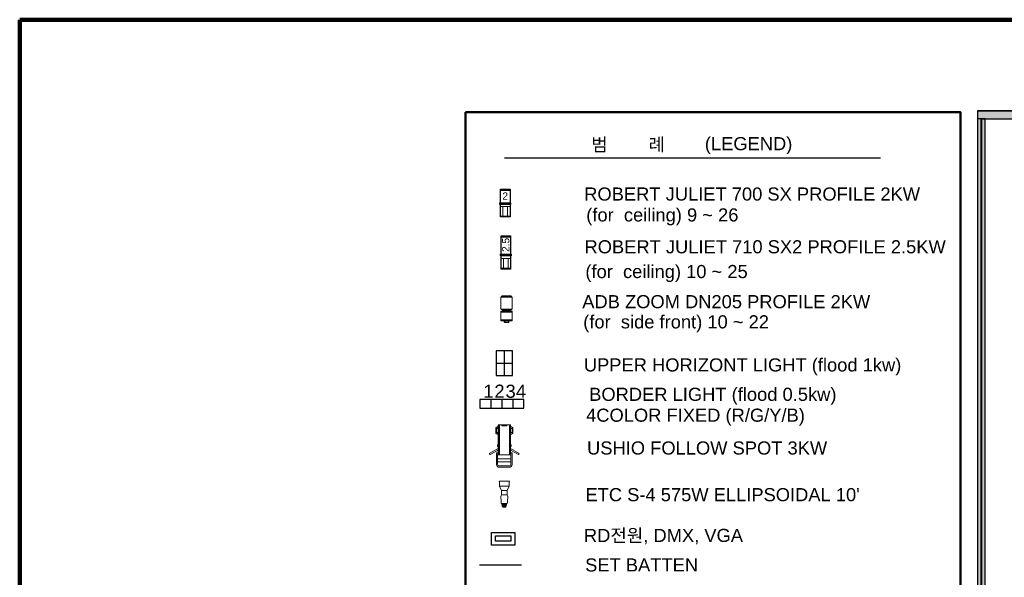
# Model space of a CAD drawing. Header units: millimetres. Extents: x -35700 to 37500, y -75689 to 43832.
# Tile 6 of 16: x -35700 to -9854, y 29190 to 43832. Entities that reach past the tile are written whole.
import ezdxf

# ---------------------------------------------------------------- set-up
doc = ezdxf.new("R2010")
doc.units = ezdxf.units.MM
doc.header["$LTSCALE"] = 250
doc.header["$PDMODE"] = 1
doc.header["$PDSIZE"] = -2
doc.linetypes.add('CENTER', pattern=[17, 15, -1, 0.00127, -0.99873])
for name, color, linetype, lineweight in [('APRON', 7, 'Continuous', 25), ('BALCONY-1', 7, 'Continuous', 25), ('DMX BOX', 7, 'Continuous', 25), ('Lighting-Followspot', 7, 'Continuous', 5), ('Lighting-Incandescent', 7, 'Continuous', 5), ('None', 7, 'Continuous', 5), ('범례', 7, 'Continuous', 25)]:
    doc.layers.add(name, color=color, linetype=linetype, lineweight=lineweight)
doc.layers.add('WAL', color=9, linetype='Continuous', lineweight=25, true_color=0x808080)
doc.styles.add('Arial', font='Arial')
doc.styles.add('Arial (bold)', font='Arial')

# ---------------------------------------------------------------- blocks, each defined once
blk = doc.blocks.new('Light Instr Clay Paky Shadow QS-ST (2D)')
at = {"layer": 'Lighting-Followspot', "color": 1, "linetype": 'Continuous', "lineweight": 5, "true_color": 0xff0000, "transparency": 33554687, "flags": 128}
blk.add_lwpolyline([(-121, -568), (0, -568), (121, -568)], dxfattribs=at)
at = {"layer": 'None', "color": 0, "flags": 1}
for tag in ['Frame_Size', 'Weight', '3D_Symbol_Name', 'Model_Name', 'Inst_Type', 'Wattage', 'Lamp', 'Frame_Size', 'Weight', 'Device_Type', 'Beam_Angle', 'Field_Angle', 'Remarks', 'Candlepower', 'Beam_Angle_2', 'Field_Angle_2', 'Num_Channels', 'FixtureID']:
    blk.add_attdef(tag, (-393, -568), '', height=0.18, dxfattribs=at)
at = {"color": 255, "linetype": 'Continuous', "lineweight": 5, "transparency": 33554687}
blk.add_wipeout([(-177, 19), (177, 19), (177, -19), (-177, -19)], dxfattribs=at).dxf.layer = 'Lighting-Followspot'
at = {"layer": 'Lighting-Followspot', "color": 1, "linetype": 'Continuous', "lineweight": 5, "true_color": 0xff0000, "transparency": 33554687, "flags": 128}
blk.add_lwpolyline([(-177, 19), (177, 19), (177, -19), (-177, -19)], close=True, dxfattribs=at)
at = {"layer": 'Lighting-Followspot', "color": 1, "linetype": 'Continuous', "lineweight": 5, "true_color": 0xff0000, "transparency": 33554687}
blk.add_point((0, 0), dxfattribs=at)
at = {"color": 255, "linetype": 'Continuous', "lineweight": 5, "transparency": 33554687}
blk.add_wipeout([(165, 544), (-165, 544), (-165, -240), (165, -240)], dxfattribs=at).dxf.layer = 'Lighting-Followspot'
at = {"layer": 'Lighting-Followspot', "color": 1, "linetype": 'Continuous', "lineweight": 5, "true_color": 0xff0000, "transparency": 33554687, "flags": 128}
blk.add_lwpolyline([(165, 544), (-165, 544), (-165, -240), (165, -240)], close=True, dxfattribs=at)
at = {"color": 255, "linetype": 'Continuous', "lineweight": 5, "transparency": 33554687}
for points in [[(-165, -73), (-393, -205), (-374, -237), (-165, -117)], [(165, -73), (393, -205), (374, -237), (165, -117)]]:
    blk.add_wipeout(points, dxfattribs=at).dxf.layer = 'Lighting-Followspot'
at = {"layer": 'Lighting-Followspot', "color": 1, "linetype": 'Continuous', "lineweight": 5, "true_color": 0xff0000, "transparency": 33554687}
for p, q in [((-159, 544), (-159, -240)), ((-152, 544), (-152, -240)), ((-143, 544), (-143, -240)), ((-134, 544), (-134, -240)), ((-124, 544), (-124, -240)), ((133, 544), (133, -240)), ((142, 544), (142, -240)), ((150, 544), (150, -240)), ((156, 544), (156, -240)), ((161, 544), (161, -240))]:
    blk.add_line(p, q, dxfattribs=at)
at = {"layer": 'Lighting-Followspot', "color": 1, "linetype": 'Continuous', "lineweight": 5, "true_color": 0xff0000, "transparency": 33554687, "flags": 128}
for points in [[(-165, -73), (-393, -205), (-374, -237), (-165, -117)], [(165, -73), (393, -205), (374, -237), (165, -117)]]:
    blk.add_lwpolyline(points, dxfattribs=at)
at = {"color": 255, "linetype": 'Continuous', "lineweight": 5, "transparency": 33554687}
for points in [[(-206, 340), (-206, 453), (-167, 453), (-167, 492), (-187, 492), (-221, 463), (-221, 330), (-185, 301), (-167, 301), (-167, 340)], [(221, 463), (187, 492), (167, 492), (167, 453), (206, 453), (206, 340), (167, 340), (167, 301), (185, 301), (221, 330)], [(176, -425), (176, -350), (-176, -350), (-176, -425)]]:
    blk.add_wipeout(points, dxfattribs=at).dxf.layer = 'Lighting-Followspot'
at = {"layer": 'Lighting-Followspot', "color": 1, "linetype": 'Continuous', "lineweight": 5, "true_color": 0xff0000, "transparency": 33554687, "flags": 128}
for points in [[(-206, 340), (-206, 453), (-167, 453), (-167, 492), (-187, 492), (-221, 463), (-221, 330), (-185, 301), (-167, 301), (-167, 340)], [(221, 463), (187, 492), (167, 492), (167, 453), (206, 453), (206, 340), (167, 340), (167, 301), (185, 301), (221, 330)], [(176, -425), (176, -350), (-176, -350), (-176, -425)]]:
    blk.add_lwpolyline(points, close=True, dxfattribs=at)
at = {"color": 255, "linetype": 'Continuous', "lineweight": 5, "transparency": 33554687}
for points in [[(-65, 547), (65, 547), (65, 517), (-65, 517)], [(-121, -533), (0, -533), (-128, -533), (-137, -532), (-146, -530), (-154, -525), (-161, -519), (-167, -512), (-172, -504), (-174, -495), (-175, -486), (-175, -229), (-168, -229), (-168, -193), (-205, -193), (-205, -492), (-203, -507), (-199, -521), (-192, -535), (-182, -546), (-171, -556), (-158, -563), (-143, -567), (-129, -568), (0, -568), (129, -568), (143, -567), (158, -563), (171, -556), (182, -546), (192, -535), (199, -521), (203, -507), (205, -492), (205, -193), (168, -193), (168, -229), (175, -229), (175, -486), (174, -495), (172, -504), (167, -512), (161, -519), (154, -525), (146, -530), (137, -532), (128, -533), (0, -533), (121, -533)]]:
    blk.add_wipeout(points, dxfattribs=at).dxf.layer = 'Lighting-Followspot'
at = {"layer": 'Lighting-Followspot', "color": 1, "linetype": 'Continuous', "lineweight": 5, "true_color": 0xff0000, "transparency": 33554687, "flags": 128}
blk.add_lwpolyline([(-65, 547), (65, 547), (65, 517), (-65, 517)], close=True, dxfattribs=at)
blk.add_lwpolyline([(-121, -533), (0, -533), (-128, -533, -0.414214), (-175, -486), (-175, -229), (-168, -229), (-168, -193), (-205, -193), (-205, -492, 0.414214), (-129, -568), (0, -568), (129, -568, 0.414214), (205, -492), (205, -193), (168, -193), (168, -229), (175, -229), (175, -486, -0.414214), (128, -533), (0, -533), (121, -533)], format="xyb", dxfattribs=at)
blk = doc.blocks.new('Light Instr ETC Source 4 10deg 750W (2D)')
at = {"color": 255, "linetype": 'Continuous', "lineweight": 18, "transparency": 33554687}
blk.add_wipeout([(0, 469.47074), (134.63778, 469.47074), (124.55144, 440.77382), (124.55144, 335.03108), (71.88454, 217.91676), (71.84644, 106.78668), (89.36228, 69.89064), (84.7725, -77.56398), (79.65186, -121.67108), (67.92214, -121.67108), (52.02682, -192.71742), (39.15156, -211.46008), (28.4988, -216.26322), (0, -216.26322)], dxfattribs=at).dxf.layer = 'Lighting-Incandescent'
at = {"layer": 'Lighting-Incandescent', "color": 7, "linetype": 'Continuous', "lineweight": 18, "transparency": 33554687, "flags": 128}
blk.add_lwpolyline([(0, 469.47074), (134.63778, 469.47074), (124.55144, 440.77382), (124.55144, 335.03108), (71.88454, 217.91676), (71.84644, 106.78668), (89.36228, 69.89064), (84.7725, -77.56398), (79.65186, -121.67108), (67.92214, -121.67108), (52.02682, -192.71742), (39.15156, -211.46008), (28.4988, -216.26322), (0, -216.26322)], dxfattribs=at)
at = {"color": 255, "linetype": 'Continuous', "lineweight": 18, "transparency": 33554687}
blk.add_wipeout([(0, 469.47074), (-134.63778, 469.47074), (-124.55144, 440.77382), (-124.55144, 335.03108), (-71.88454, 217.91676), (-71.84644, 106.78668), (-89.36228, 69.89064), (-84.7725, -77.56398), (-79.65186, -121.67108), (-67.92214, -121.67108), (-52.02682, -192.71742), (-39.15156, -211.46008), (-28.4988, -216.26322), (0, -216.26322)], dxfattribs=at).dxf.layer = 'Lighting-Incandescent'
at = {"layer": 'Lighting-Incandescent', "linetype": 'Continuous', "lineweight": 0, "transparency": 33554687}
blk.add_hatch(color=179, dxfattribs=at).paths.add_polyline_path([(-67.92214, -121.67108), (-52.02682, -192.71742), (-39.15156, -211.46008), (-28.4988, -216.26322), (28.4988, -216.26322), (39.15156, -211.46008), (52.02682, -192.71742), (67.92214, -121.67108)])
at = {"layer": 'Lighting-Incandescent', "color": 7, "linetype": 'Continuous', "lineweight": 13, "transparency": 33554687}
for p, q in [((-124.55144, 335.03108), (124.55144, 335.03108)), ((-71.88454, 217.91676), (71.88454, 217.91676)), ((-71.84644, 106.78668), (71.84644, 106.78668)), ((-67.92214, -121.67108), (67.92214, -121.67108))]:
    blk.add_line(p, q, dxfattribs=at)
at = {"layer": 'Lighting-Incandescent', "color": 7, "linetype": 'Continuous', "lineweight": 18, "transparency": 33554687, "flags": 128}
blk.add_lwpolyline([(0, 469.47074), (-134.63778, 469.47074), (-124.55144, 440.77382), (-124.55144, 335.03108), (-71.88454, 217.91676), (-71.84644, 106.78668), (-89.36228, 69.89064), (-84.7725, -77.56398), (-79.65186, -121.67108), (-67.92214, -121.67108), (-52.02682, -192.71742), (-39.15156, -211.46008), (-28.4988, -216.26322), (0, -216.26322)], dxfattribs=at)
at = {"layer": 'Lighting-Incandescent', "color": 7, "linetype": 'Continuous', "lineweight": 13, "transparency": 33554687, "flags": 128}
blk.add_lwpolyline([(-67.92214, -121.67108), (-52.02682, -192.71742), (-39.15156, -211.46008), (-28.4988, -216.26322), (28.4988, -216.26322), (39.15156, -211.46008), (52.02682, -192.71742), (67.92214, -121.67108)], close=True, dxfattribs=at)
at = {"layer": 'None', "color": 0, "flags": 1}
for tag in ['Weight', 'Weight', 'WH', 'WH-A', 'Wattage', '3D_Symbol_Name', 'TE', 'TE-A', 'Candlepower', 'Model_Name', 'Beam_Angle', 'Field_Angle', 'Remarks', 'Beam_Angle_2', 'Field_Angle_2', 'Num_Channels', 'Frame_Size', 'Frame_Size', 'Device_Type', 'FixtureID', 'Inst_Type', 'Lamp']:
    blk.add_attdef(tag, (-134.63778, -216.26322), '', height=0.18, dxfattribs=at)
blk = doc.blocks.new('Light Instr Robert Juliat 933 SNX (2D)')
at = {"color": 255, "linetype": 'Continuous', "lineweight": 25, "transparency": 33554687}
blk.add_wipeout([(-129, 365), (121, 365), (121, -355), (-129, -355)], dxfattribs=at).dxf.layer = 'Lighting-Incandescent'
at = {"layer": 'Lighting-Incandescent', "color": 1, "linetype": 'Continuous', "lineweight": 13, "true_color": 0xff0000, "transparency": 33554687}
for p, q in [((-129, 350), (121, 350)), ((121, 335), (-129, 335)), ((-129, -340), (121, -340))]:
    blk.add_line(p, q, dxfattribs=at)
at = {"layer": 'Lighting-Incandescent', "color": 1, "linetype": 'Continuous', "lineweight": 25, "true_color": 0xff0000, "transparency": 33554687, "flags": 128}
blk.add_lwpolyline([(-129, 365), (121, 365), (121, -355), (-129, -355)], close=True, dxfattribs=at)
at = {"layer": 'None', "color": 0, "flags": 1}
for tag in ['Frame_Size', 'Weight', '3D_Symbol_Name', 'Model_Name', 'Inst_Type', 'Wattage', 'Lamp', 'Frame_Size', 'Weight', 'Device_Type', 'Beam_Angle', 'Field_Angle', 'Remarks', 'Candlepower', 'Beam_Angle_2', 'Field_Angle_2', 'Num_Channels', 'FixtureID']:
    blk.add_attdef(tag, (-144, -355), '', height=0.18, dxfattribs=at)
at = {"color": 255, "linetype": 'Continuous', "lineweight": 25, "transparency": 33554687}
blk.add_wipeout([(-144, 8), (136, 8), (136, -30), (-144, -30)], dxfattribs=at).dxf.layer = 'Lighting-Incandescent'
at = {"layer": 'Lighting-Incandescent', "color": 1, "linetype": 'Continuous', "lineweight": 13, "true_color": 0xff0000, "transparency": 33554687}
for p, q in [((-129, -90), (121, -90)), ((-65, -90), (-65, -340)), ((56, -90), (56, -340))]:
    blk.add_line(p, q, dxfattribs=at)
at = {"layer": 'Lighting-Incandescent', "color": 1, "linetype": 'Continuous', "lineweight": 25, "true_color": 0xff0000, "transparency": 33554687, "flags": 128}
blk.add_lwpolyline([(-144, 8), (136, 8), (136, -30), (-144, -30)], close=True, dxfattribs=at)
at = {"layer": 'None', "color": 7, "transparency": 33554687, "insert": (-79, 283), "char_height": 189, "attachment_point": 1, "line_spacing_factor": 0.962448, "style": 'Arial (bold)'}
blk.add_mtext('2', dxfattribs=at)
blk = doc.blocks.new('Light Instr Robert Juliat 934 SNX (2D)')
at = {"color": 255, "linetype": 'Continuous', "lineweight": 25, "transparency": 33554687}
blk.add_wipeout([(-138, 498), (112, 498), (112, -372), (-138, -372)], dxfattribs=at).dxf.layer = 'Lighting-Incandescent'
at = {"layer": 'Lighting-Incandescent', "color": 7, "linetype": 'Continuous', "lineweight": 13, "transparency": 33554687}
for p, q in [((-138, 483), (112, 483)), ((-138, 468), (112, 468)), ((-138, -346), (112, -346))]:
    blk.add_line(p, q, dxfattribs=at)
at = {"layer": 'Lighting-Incandescent', "color": 7, "linetype": 'Continuous', "lineweight": 25, "transparency": 33554687, "flags": 128}
blk.add_lwpolyline([(-138, 498), (112, 498), (112, -372), (-138, -372)], close=True, dxfattribs=at)
at = {"layer": 'None', "color": 0, "flags": 1}
for tag in ['Frame_Size', 'Weight', '3D_Symbol_Name', 'Model_Name', 'Inst_Type', 'Wattage', 'Lamp', 'Frame_Size', 'Weight', 'Device_Type', 'Beam_Angle', 'Field_Angle', 'Remarks', 'Candlepower', 'Beam_Angle_2', 'Field_Angle_2', 'Num_Channels', 'FixtureID']:
    blk.add_attdef(tag, (-160, -372), '', height=0.18, dxfattribs=at)
at = {"color": 255, "linetype": 'Continuous', "lineweight": 25, "transparency": 33554687}
blk.add_wipeout([(-153, 16), (127, 16), (127, -22), (-153, -22)], dxfattribs=at).dxf.layer = 'Lighting-Incandescent'
at = {"layer": 'Lighting-Incandescent', "color": 7, "linetype": 'Continuous', "lineweight": 13, "transparency": 33554687}
for p, q in [((-138, -96), (112, -96)), ((-74, -96), (-74, -346)), ((46, -96), (46, -346))]:
    blk.add_line(p, q, dxfattribs=at)
at = {"layer": 'Lighting-Incandescent', "color": 7, "linetype": 'Continuous', "lineweight": 25, "transparency": 33554687, "flags": 128}
blk.add_lwpolyline([(-153, 16), (127, 16), (127, -22), (-153, -22)], close=True, dxfattribs=at)
at = {"layer": 'None', "color": 1, "true_color": 0xff0000, "transparency": 33554687, "insert": (-111, 81), "char_height": 188.8, "attachment_point": 1, "rotation": 90, "line_spacing_factor": 0.962448, "style": 'Arial'}
blk.add_mtext('2.5', dxfattribs=at)
blk = doc.blocks.new('Group-1')
at = {"color": 255, "linetype": 'Continuous', "lineweight": 18, "transparency": 33554687}
blk.add_wipeout([(147, 266), (147, -49), (137, -49), (137, -59), (109, -59), (109, -87), (79, -87), (79, -103), (137, -103), (145, -109), (146, -129), (147, -129), (147, -334), (146, -334), (146, -359), (61, -359), (60, -390), (58, -397), (56, -400), (52, -403), (45, -405), (0, -405), (0, -393), (45, -393), (46, -392), (47, -392), (48, -391), (48, -390), (49, -359), (0, -359), (0, 296), (125, 296), (125, 276), (140, 276), (140, 266)], dxfattribs=at).dxf.layer = 'Lighting-Incandescent'
blk.add_wipeout([(0, 296), (0, -359), (-49, -359), (-48, -390), (-48, -390), (-47, -392), (-47, -392), (-45, -393), (0, -393), (0, -405), (-45, -405), (-50, -404), (-52, -403), (-55, -401), (-56, -400), (-56, -400), (-58, -397), (-59, -396), (-59, -395), (-60, -391), (-60, -390), (-61, -359), (-146, -359), (-146, -334), (-147, -334), (-147, -129), (-146, -129), (-146, -109), (-137, -103), (-79, -103), (-79, -87), (-109, -87), (-109, -59), (-137, -59), (-137, -49), (-147, -49), (-147, 266), (-140, 266), (-140, 276), (-125, 276), (-125, 296)], dxfattribs=at).dxf.layer = 'Lighting-Incandescent'
at = {"layer": 'Lighting-Incandescent', "color": 7, "linetype": 'Continuous', "lineweight": 13, "transparency": 33554687}
for p, q in [((140, 266), (-140, 266)), ((-125, 276), (125, 276)), ((145, -109), (-146, -109)), ((-146, -129), (146, -129)), ((137, -49), (-137, -49)), ((109, -59), (-109, -59)), ((-79, -87), (79, -87)), ((79, -103), (-79, -103)), ((146, -334), (-146, -334)), ((-49, -359), (-61, -359)), ((61, -359), (49, -359))]:
    blk.add_line(p, q, dxfattribs=at)
at = {"layer": 'Lighting-Incandescent', "color": 7, "linetype": 'Continuous', "lineweight": 18, "transparency": 33554687, "flags": 128}
for points in [[(-125, 296), (-125, 276), (-140, 276), (-140, 266), (-147, 266), (-147, -49), (-137, -49), (-137, -59), (-109, -59), (-109, -87), (-79, -87), (-79, -103), (-137, -103), (-146, -109), (-146, -129), (-147, -129), (-147, -334), (-146, -334), (-146, -359), (-61, -359), (-60, -390), (-60, -391), (-59, -395), (-59, -396), (-58, -397), (-56, -400), (-56, -400), (-55, -401), (-52, -403), (-50, -404), (-45, -405), (45, -405), (52, -403), (56, -400), (58, -397), (60, -390), (61, -359), (146, -359), (146, -334), (147, -334), (147, -129), (146, -129), (145, -109), (137, -103), (79, -103), (79, -87), (109, -87), (109, -59), (137, -59), (137, -49), (147, -49), (147, 266), (140, 266), (140, 276), (125, 276), (125, 296)], [(48, -390), (48, -391), (47, -392), (46, -392), (45, -393), (-45, -393), (-47, -392), (-47, -392), (-48, -390), (-48, -390), (-49, -359), (49, -359), (48, -390)]]:
    blk.add_lwpolyline(points, close=True, dxfattribs=at)
blk = doc.blocks.new('Light Instr ADB Lighting DVW205 (2D)')
at = {"layer": 'Lighting-Incandescent', "color": 7, "transparency": 33554687}
blk.add_blockref('Group-1', (0, 0), dxfattribs=at)
at = {"layer": 'None', "color": 0, "flags": 1}
for tag in ['Frame_Size', 'Weight', '3D_Symbol_Name', 'Model_Name', 'Inst_Type', 'Wattage', 'Lamp', 'Frame_Size', 'Weight', 'Device_Type', 'Beam_Angle', 'Field_Angle', 'Remarks', 'Candlepower', 'Beam_Angle_2', 'Field_Angle_2', 'Num_Channels', 'FixtureID']:
    blk.add_attdef(tag, (-147, -405), '', height=0.18, dxfattribs=at)

msp = doc.modelspace()

# ---------------------------------------------------------------- linework, layer by layer
at = {"layer": 'BALCONY-1', "color": 5, "lineweight": 25, "true_color": 0x0000ff, "flags": 128}
msp.add_lwpolyline([(-23211, 30275), (-22807, 30275), (-22807, 30138), (-23211, 30138)], close=True, dxfattribs=at)
at = {"layer": 'DMX BOX', "color": 5, "linetype": 'CENTER', "true_color": 0x0000ff, "flags": 128}
msp.add_lwpolyline([(-23311, 30368), (-22703, 30368), (-22703, 30038), (-23311, 30038)], close=True, dxfattribs=at)
at = {"layer": 'None', "color": 6, "linetype": 'Continuous', "lineweight": 13, "true_color": 0xfc02ff, "transparency": 33554687}
for p, q in [((-10554, 41427), (-10554, 22160)), ((-10554, 41427), (-8179, 41427)), ((-10354, 41227), (-10354, 22010)), ((-10354, 41227), (-8179, 41227))]:
    msp.add_line(p, q, dxfattribs=at)
at = {"layer": 'None', "color": 253, "linetype": 'Continuous', "true_color": 0xadadad, "transparency": 33554687}
for points in [[(-10554, 41427), (-10354, 41227), (-10554, 22160), (-10354, 22010)], [(-10354, 41227), (-10554, 41427), (-8179, 41227), (-8179, 41427)]]:
    msp.add_solid(points, dxfattribs=at)
at = {"layer": 'WAL', "color": 7}
for p, q in [((-10554, 41439), (-10554, 22177)), ((-10354, 21677), (-10354, 41227))]:
    msp.add_line(p, q, dxfattribs=at)
at = {"layer": 'WAL', "color": 7, "linetype": 'Continuous'}
for p, q in [((-8139, 41439), (-10554, 41439)), ((-10354, 41227), (-10554, 41227)), ((-10454, 41227), (-8204, 41227))]:
    msp.add_line(p, q, dxfattribs=at)
at = {"layer": 'WAL', "color": 7, "linetype": 'Continuous', "lineweight": 40}
msp.add_line((-10454, 22177), (-10454, 41227), dxfattribs=at)
at = {"layer": 'WAL', "color": 7, "linetype": 'Continuous'}
msp.add_solid([(-10554, 41439), (-10554, 41227), (-8204, 41439), (-8204, 41227)], dxfattribs=at)
at = {"layer": '범례', "color": 7, "linetype": 'Continuous'}
for p, q in [((-22970, 40201), (-13104, 40201)), ((-22764, 35138), (-23196, 35138)), ((-23196, 35138), (-23196, 34490)), ((-22980, 35138), (-22980, 34490)), ((-22764, 34490), (-22764, 35138)), ((-23196, 34814), (-22764, 34814)), ((-23196, 34490), (-22764, 34490)), ((-23625, 33859), (-23625, 33627)), ((-22463, 33859), (-23625, 33859)), ((-23335, 33859), (-23335, 33627)), ((-23044, 33859), (-23044, 33627)), ((-22754, 33859), (-22754, 33627)), ((-22463, 33627), (-22463, 33859)), ((-23625, 33627), (-22463, 33627)), ((-23631, 29515), (-22530, 29515))]:
    msp.add_line(p, q, dxfattribs=at)

# ---------------------------------------------------------------- block references
at = {"layer": 'None', "color": 7, "transparency": 33554687}
for name, p in [('Light Instr Robert Juliat 933 SNX (2D)', (-22950, 39013)), ('Light Instr Robert Juliat 934 SNX (2D)', (-22926, 37655)), ('Light Instr ADB Lighting DVW205 (2D)', (-22920, 36284)), ('Light Instr Clay Paky Shadow QS-ST (2D)', (-22979, 32648)), ('Light Instr ETC Source 4 10deg 750W (2D)', (-22980, 31248))]:
    msp.add_blockref(name, p, dxfattribs=at)

# ---------------------------------------------------------------- texts
at = {"layer": '범례', "color": 7, "attachment_point": 1, "line_spacing_factor": 0.25, "style": 'Arial'}
for s, insert, char_height in [('범        례', (-20696, 40726), 344.2), ('(LEGEND)', (-17715, 40749), 344.2), ('ROBERT JULIET 700 SX PROFILE 2KW  ', (-20881, 39426), 344.16), ('(for  ceiling) 9 ~ 26', (-20828, 38878), 344.16), ('ROBERT JULIET 710 SX2 PROFILE 2.5KW  ', (-20874, 38041), 344.16), ('(for  ceiling) 10 ~ 25', (-20851, 37391), 344.16), ('ADB ZOOM DN205 PROFILE 2KW ', (-20933, 36600), 344.16), ('(for  side front) 10 ~ 22', (-20908, 36070), 344.16), ('UPPER HORIZONT LIGHT (flood 1kw)', (-20891, 34939), 344.16), ('1', (-23528, 34248), 344), ('2', (-23239, 34249), 344), ('3', (-22947, 34248), 344), ('4', (-22675, 34247), 344), ('BORDER LIGHT (flood 0.5kw) ', (-20751, 34167), 344.16), ('4COLOR FIXED (R/G/Y/B)', (-20832, 33619), 344.16), ('USHIO FOLLOW SPOT 3KW', (-20807, 32758), 344.16), ("ETC S-4 575W ELLIPSOIDAL 10'", (-20849, 31532), 344.16), ('SET BATTEN', (-20857, 29687), 344.2)]:
    msp.add_mtext(s, dxfattribs=dict(at, insert=insert, char_height=char_height))
at = {"layer": '범례', "color": 5, "true_color": 0x0000ff, "insert": (-20889, 30462), "char_height": 344.16, "attachment_point": 1, "line_spacing_factor": 0.25, "style": 'Arial'}
msp.add_mtext('RD전원, DMX, VGA ', dxfattribs=at)

# ---------------------------------------------------------------- next in the draw order: linework, layer by layer
at = {"layer": 'APRON', "color": 7, "linetype": 'Continuous', "lineweight": 140, "transparency": 33554687, "flags": 128}
msp.add_lwpolyline([(-35700, 43832), (37500, 43832), (37500, -25068), (-35700, -25068)], close=True, dxfattribs=at)
at = {"layer": 'APRON', "color": 7, "linetype": 'Continuous', "lineweight": 50, "transparency": 33554687, "flags": 128}
msp.add_lwpolyline([(-24000, 41400), (-11000, 41400), (-11000, 23100), (-24000, 23100)], close=True, dxfattribs=at)

doc.saveas('drawing.dxf')
